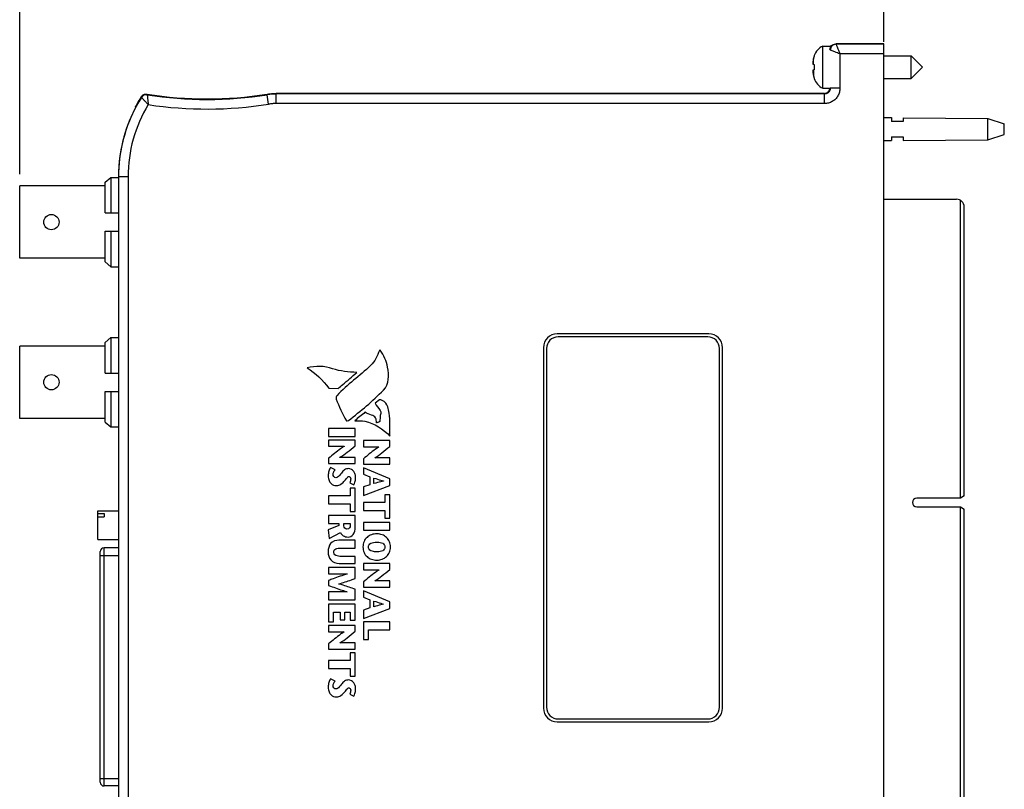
# Model space of a CAD drawing. Header units: inches. Extents: x 0 to 22, y 0 to 17.
# Tile 15 of 23: x 8.7 to 13.8, y 6.5 to 10.5. Entities that reach past the tile are written whole.
import ezdxf

# ---------------------------------------------------------------- set-up
doc = ezdxf.new("R2010")
doc.units = ezdxf.units.IN
doc.header["$LTSCALE"] = 1.21
doc.header["$MEASUREMENT"] = 0
doc.layers.get('0').update_dxf_attribs({"linetype": 'CONTINUOUS'})
doc.layers.add('DIMENSIONS', color=7, linetype='CONTINUOUS')
doc.styles.get("Standard").update_dxf_attribs({"font": 'txt', "width": 0.8})
doc.dimstyles.new('DIMSTYLE_2', dxfattribs={"dimtxt": 0.125, "dimasz": 0.18, "dimexe": 0.18, "dimexo": 0.0625, "dimgap": 0.09, "dimtad": 0, "dimtih": 1, "dimtoh": 1, "dimdec": 3, "dimzin": 4, "dimdsep": 46, "dimtxsty": 'STANDARD', "dimblk": '_FILLED', "dimblk1": '_FILLED', "dimblk2": '_FILLED', "dimcen": 0.09, "dimadec": 0, "dimazin": 0, "dimtp": 0.001, "dimtm": 0.001, "dimtfac": 1, "dimtdec": 3, "dimtofl": 0, "dimtmove": 0, "dimatfit": 3, "dimldrblk": '_FILLED', "dimfxl": 1, "dimtolj": 1, "dimtzin": 4, "dimarcsym": 0})

# ---------------------------------------------------------------- blocks, each defined once
blk = doc.blocks.new('_FILLED')
at = {"color": 0, "linetype": 'BYBLOCK'}
blk.add_solid([(0, 0), (-1, 0.174), (-1, -0.174)], dxfattribs=at)
blk = doc.blocks.new('*D11')
at = {"layer": 'DIMENSIONS', "color": 2, "linetype": 'CONTINUOUS'}
for p, q in [((8.683, 9.6861), (8.683, 11.4275)), ((13.2054, 10.3775), (13.2054, 11.4275)), ((8.683, 11.3025), (10.1271, 11.3025)), ((13.2054, 11.3025), (11.6771, 11.3025))]:
    blk.add_line(p, q, dxfattribs=at)
at = {"layer": 'DIMENSIONS', "color": 2, "linetype": 'CONTINUOUS', "xscale": 0.18, "yscale": 0.18, "zscale": 0.18, "rotation": 180}
blk.add_blockref('_FILLED', (8.683, 11.3025), dxfattribs=at)
at = {"layer": 'DIMENSIONS', "color": 2, "linetype": 'CONTINUOUS', "xscale": 0.18, "yscale": 0.18, "zscale": 0.18}
blk.add_blockref('_FILLED', (13.2054, 11.3025), dxfattribs=at)
at = {"layer": 'DIMENSIONS', "color": 2, "linetype": 'CONTINUOUS', "width": 0.8}
for s, p in [('4.522', (10.1896, 11.24)), ('[', (10.8146, 11.24)), ('114.87', (10.9146, 11.24)), (']', (11.5146, 11.24))]:
    blk.add_text(s, height=0.125, dxfattribs=at).set_placement(p)

msp = doc.modelspace()

# ---------------------------------------------------------------- linework, layer by layer
at = {"color": 7, "linetype": 'CONTINUOUS'}
for p, q in [((13.2054, 10.367), (12.953, 10.367)), ((12.955, 10.365), (12.953, 10.367)), ((13.2054, 10.365), (12.955, 10.365)), ((13.2054, 5.3021), (13.2054, 10.367)), ((12.8407, 10.3057), (12.8407, 10.3039)), ((12.8851, 10.3558), (12.9254, 10.3558)), ((12.8851, 10.1353), (12.8851, 10.3558)), ((13.2054, 10.315), (12.975, 10.315)), ((12.975, 10.315), (12.975, 10.135)), ((12.8343, 10.2609), (12.8407, 10.2601)), ((12.8372, 10.2605), (12.8372, 10.2915)), ((12.8407, 10.2601), (12.8407, 10.2311)), ((13.2054, 10.3046), (13.3486, 10.3046)), ((13.3486, 10.1865), (13.3486, 10.3046)), ((13.3486, 10.3046), (13.4077, 10.2456)), ((12.8407, 10.2311), (12.8343, 10.2303)), ((12.8372, 10.2307), (12.8372, 10.1996)), ((13.3486, 10.1865), (13.4077, 10.2456)), ((12.8407, 10.1873), (12.8407, 10.1855)), ((13.2054, 10.1865), (13.3486, 10.1865)), ((9.9775, 10.1043), (9.9778, 10.1013)), ((9.9856, 10.0519), (9.9778, 10.1013)), ((10.0247, 10.108), (10.025, 10.105)), ((12.892, 10.108), (10.0247, 10.108)), ((10.025, 10.055), (10.025, 10.105)), ((12.895, 10.105), (10.025, 10.105)), ((12.8851, 10.1353), (12.925, 10.1353)), ((12.892, 10.108), (12.8926, 10.108)), ((12.895, 10.105), (12.892, 10.108)), ((12.895, 10.055), (12.895, 10.105)), ((12.925, 10.135), (12.9247, 10.1353)), ((12.975, 10.135), (12.925, 10.135)), ((12.895, 10.055), (10.025, 10.055)), ((9.2899, 10.0351), (9.2887, 10.0388)), ((13.2054, 9.9816), (13.2454, 9.9813)), ((13.2454, 9.9813), (13.2454, 9.9616)), ((13.3054, 9.9616), (13.2454, 9.9616)), ((13.3054, 9.9809), (13.7493, 9.9776)), ((13.3054, 9.9809), (13.3054, 9.9616)), ((13.7493, 9.9776), (13.8354, 9.9496)), ((13.7493, 9.8656), (13.7493, 9.9776)), ((13.8354, 9.8936), (13.8354, 9.9496)), ((13.7493, 9.8656), (13.8354, 9.8936)), ((13.2054, 9.8616), (13.2454, 9.8619)), ((13.2454, 9.8816), (13.3054, 9.8816)), ((13.2454, 9.8816), (13.2454, 9.8619)), ((13.3054, 9.8816), (13.3054, 9.8623)), ((13.3054, 9.8623), (13.7493, 9.8656)), ((9.1304, 9.6431), (9.1604, 9.6686)), ((9.1304, 9.4826), (9.1304, 9.6431)), ((9.1604, 9.6686), (9.1604, 9.4826)), ((9.1604, 9.6686), (9.1998, 9.6686)), ((9.2, 9.6716), (9.2, 5.9976)), ((9.25, 9.6716), (9.2, 9.6716)), ((9.25, 9.6716), (9.25, 5.9976)), ((8.683, 9.2456), (8.683, 9.6236)), ((9.1304, 9.6236), (8.683, 9.6236)), ((13.2054, 9.5541), (13.5855, 9.5541)), ((13.6058, 7.9907), (13.6058, 9.5485)), ((9.1304, 9.4826), (9.1998, 9.4826)), ((13.6255, 8.0018), (13.6255, 9.5141)), ((9.1304, 9.2261), (9.1304, 9.3866)), ((9.1304, 9.3866), (9.1998, 9.3866)), ((9.1604, 9.3866), (9.1604, 9.2006)), ((9.1304, 9.2456), (8.683, 9.2456)), ((9.1304, 9.2261), (9.1604, 9.2006)), ((9.1604, 9.2006), (9.1998, 9.2006)), ((9.1304, 8.8051), (9.1604, 8.8306)), ((9.1604, 8.8306), (9.1604, 8.6446)), ((9.1604, 8.8306), (9.1998, 8.8306)), ((12.2884, 8.8496), (11.4964, 8.8496)), ((12.2834, 8.8346), (11.5014, 8.8346)), ((8.683, 8.4076), (8.683, 8.7856)), ((9.1304, 8.7856), (8.683, 8.7856)), ((9.1304, 8.6446), (9.1304, 8.8051)), ((11.4244, 8.7776), (11.4244, 6.8916)), ((11.4394, 8.7726), (11.4394, 6.8966)), ((12.3454, 6.8966), (12.3454, 8.7726)), ((12.3604, 6.8916), (12.3604, 8.7776)), ((9.1304, 8.6446), (9.1998, 8.6446)), ((10.3006, 8.5652), (10.3495, 8.5645)), ((9.1304, 8.3881), (9.1304, 8.5486)), ((9.1304, 8.5486), (9.1998, 8.5486)), ((9.1604, 8.5486), (9.1604, 8.3626)), ((10.5653, 8.5051), (10.5434, 8.4867)), ((9.1304, 8.4076), (8.683, 8.4076)), ((9.1304, 8.3881), (9.1604, 8.3626)), ((9.1604, 8.3626), (9.1998, 8.3626)), ((10.2998, 8.3541), (10.2998, 8.3122)), ((10.4387, 8.3541), (10.2998, 8.3541)), ((10.4387, 8.3122), (10.4387, 8.3541)), ((10.2998, 8.3122), (10.4387, 8.3122)), ((10.2998, 8.2943), (10.2998, 8.2614)), ((10.4387, 8.2943), (10.2998, 8.2943)), ((10.2998, 8.2614), (10.3811, 8.2614)), ((10.3811, 8.2614), (10.3811, 8.261)), ((10.4387, 8.264), (10.4387, 8.2943)), ((10.4817, 8.2916), (10.4817, 8.2586)), ((10.6206, 8.2916), (10.4817, 8.2916)), ((10.4817, 8.2586), (10.5631, 8.2586)), ((10.5631, 8.2586), (10.5631, 8.2582)), ((10.6206, 8.2612), (10.6206, 8.2916)), ((10.2998, 8.1987), (10.2998, 8.1707)), ((10.3591, 8.2036), (10.3591, 8.204)), ((10.4387, 8.2036), (10.3591, 8.2036)), ((10.4387, 8.1707), (10.4387, 8.2036)), ((10.4817, 8.1959), (10.4817, 8.1679)), ((10.541, 8.2009), (10.541, 8.2012)), ((10.6206, 8.2009), (10.541, 8.2009)), ((10.6206, 8.1679), (10.6206, 8.2009)), ((10.2998, 8.1707), (10.4387, 8.1707)), ((10.3331, 8.1385), (10.3101, 8.1512)), ((10.4817, 8.1679), (10.6206, 8.1679)), ((10.4817, 8.1487), (10.4817, 8.1159)), ((10.6206, 8.0921), (10.4817, 8.1487)), ((10.4817, 8.1159), (10.5148, 8.1026)), ((10.5148, 8.1026), (10.5148, 8.0595)), ((10.5369, 8.0663), (10.5369, 8.0955)), ((10.6206, 8.057), (10.6206, 8.0921)), ((10.4099, 8.0705), (10.4318, 8.0597)), ((10.4127, 8.0427), (10.4127, 8.0026)), ((10.4387, 8.0427), (10.4127, 8.0427)), ((10.4387, 7.9206), (10.4387, 8.0427)), ((10.5148, 8.0595), (10.4817, 8.0486)), ((10.4817, 8.0042), (10.6206, 8.057)), ((10.4817, 8.0486), (10.4817, 8.0042)), ((10.5865, 8.0802), (10.5865, 8.0798)), ((10.2998, 8.0026), (10.2998, 7.9607)), ((10.4127, 8.0026), (10.2998, 8.0026)), ((10.6206, 8.0071), (10.5946, 8.0071)), ((10.5946, 8.0071), (10.5946, 7.9671)), ((10.6206, 7.8851), (10.6206, 8.0071)), ((13.6058, 7.9907), (13.3775, 7.9907)), ((13.6255, 8.0018), (13.6062, 7.9907)), ((10.2998, 7.9607), (10.4127, 7.9607)), ((10.4127, 7.9607), (10.4127, 7.9206)), ((10.4817, 7.9671), (10.4817, 7.9252)), ((10.5946, 7.9671), (10.4817, 7.9671)), ((13.3775, 7.9442), (13.6058, 7.9442)), ((13.6058, 6.1206), (13.6058, 7.9442)), ((13.6062, 7.9442), (13.6255, 7.9331)), ((9.0912, 7.7743), (9.0912, 7.9239)), ((9.0912, 7.9239), (9.1998, 7.9239)), ((9.0912, 7.9103), (9.1246, 7.9103)), ((9.0912, 7.8922), (9.1246, 7.8922)), ((9.1246, 7.9103), (9.1246, 7.8922)), ((10.2998, 7.8992), (10.2998, 7.8573)), ((10.4387, 7.8992), (10.2998, 7.8992)), ((10.4127, 7.9206), (10.4387, 7.9206)), ((10.4387, 7.8372), (10.4387, 7.8992)), ((10.4817, 7.9252), (10.5946, 7.9252)), ((10.5946, 7.9252), (10.5946, 7.8851)), ((10.5946, 7.8851), (10.6206, 7.8851)), ((13.6255, 6.1551), (13.6255, 7.9331)), ((10.3524, 7.8464), (10.2974, 7.8243)), ((10.2998, 7.8573), (10.3524, 7.8573)), ((10.3524, 7.8573), (10.3524, 7.8464)), ((10.3786, 7.8454), (10.3786, 7.8573)), ((10.3786, 7.8573), (10.4127, 7.8573)), ((10.4127, 7.8573), (10.4127, 7.8462)), ((10.4817, 7.8636), (10.4817, 7.8218)), ((10.6206, 7.8636), (10.4817, 7.8636)), ((10.6206, 7.8218), (10.6206, 7.8636)), ((10.2974, 7.8243), (10.302, 7.7795)), ((10.302, 7.7795), (10.3615, 7.8103)), ((10.4817, 7.8218), (10.6206, 7.8218)), ((9.0912, 7.7743), (9.1998, 7.7743)), ((9.1243, 6.484), (9.1243, 7.73)), ((9.1998, 7.73), (9.1243, 7.73)), ((10.4387, 7.7704), (10.3538, 7.7704)), ((10.4387, 7.7285), (10.4387, 7.7704)), ((9.1046, 6.5037), (9.1046, 7.7104)), ((9.1046, 7.6907), (9.1998, 7.6907)), ((10.3661, 7.7285), (10.4387, 7.7285)), ((10.4387, 7.6852), (10.3667, 7.6852)), ((10.4387, 7.6491), (10.4387, 7.6852)), ((10.4387, 7.6265), (10.2998, 7.6265)), ((10.2998, 7.6265), (10.2998, 7.5935)), ((10.3547, 7.6491), (10.4387, 7.6491)), ((10.4387, 7.5697), (10.4387, 7.6265)), ((10.6206, 7.6475), (10.4817, 7.6475)), ((10.4817, 7.6475), (10.4817, 7.6146)), ((10.6206, 7.6171), (10.6206, 7.6475)), ((10.2998, 7.5935), (10.397, 7.5935)), ((10.397, 7.5935), (10.397, 7.5931)), ((10.4817, 7.6146), (10.5631, 7.6146)), ((10.5631, 7.6146), (10.5631, 7.6142)), ((10.2998, 7.5596), (10.2998, 7.5332)), ((10.3532, 7.5409), (10.3532, 7.5413)), ((10.4817, 7.5518), (10.4817, 7.5239)), ((10.4817, 7.5239), (10.6206, 7.5239)), ((10.541, 7.5568), (10.541, 7.5572)), ((10.6206, 7.5568), (10.541, 7.5568)), ((10.6206, 7.5239), (10.6206, 7.5568)), ((10.397, 7.4998), (10.2998, 7.4998)), ((10.2998, 7.4998), (10.2998, 7.458)), ((10.397, 7.5003), (10.397, 7.4998)), ((10.4387, 7.458), (10.4387, 7.5135)), ((10.6206, 7.448), (10.4817, 7.5046)), ((10.4817, 7.5046), (10.4817, 7.4719)), ((10.4817, 7.4719), (10.5148, 7.4586)), ((10.2998, 7.458), (10.4387, 7.458)), ((10.4387, 7.4361), (10.2998, 7.4361)), ((10.2998, 7.4361), (10.2998, 7.3432)), ((10.4387, 7.3518), (10.4387, 7.4361)), ((10.5148, 7.4586), (10.5148, 7.4155)), ((10.5369, 7.4222), (10.5369, 7.4514)), ((10.5865, 7.4361), (10.5865, 7.4357)), ((10.6206, 7.4129), (10.6206, 7.448)), ((10.3258, 7.3943), (10.3593, 7.3943)), ((10.3258, 7.3432), (10.3258, 7.3943)), ((10.3593, 7.3943), (10.3593, 7.3528)), ((10.3853, 7.3943), (10.4127, 7.3943)), ((10.3853, 7.3528), (10.3853, 7.3943)), ((10.4127, 7.3943), (10.4127, 7.3518)), ((10.5148, 7.4155), (10.4817, 7.4046)), ((10.4817, 7.3601), (10.6206, 7.4129)), ((10.4817, 7.4046), (10.4817, 7.3601)), ((10.2998, 7.3432), (10.3258, 7.3432)), ((10.4387, 7.3238), (10.2998, 7.3238)), ((10.2998, 7.3238), (10.2998, 7.2909)), ((10.3593, 7.3528), (10.3853, 7.3528)), ((10.4127, 7.3518), (10.4387, 7.3518)), ((10.4387, 7.2934), (10.4387, 7.3238)), ((10.6206, 7.3429), (10.4817, 7.3429)), ((10.4817, 7.3429), (10.4817, 7.2502)), ((10.6206, 7.301), (10.6206, 7.3429)), ((10.2998, 7.2909), (10.3811, 7.2909)), ((10.3811, 7.2909), (10.3811, 7.2905)), ((10.5077, 7.301), (10.6206, 7.301)), ((10.5077, 7.2502), (10.5077, 7.301)), ((10.2998, 7.2281), (10.2998, 7.2001)), ((10.3591, 7.2331), (10.3591, 7.2335)), ((10.4387, 7.2331), (10.3591, 7.2331)), ((10.4387, 7.2001), (10.4387, 7.2331)), ((10.4817, 7.2502), (10.5077, 7.2502)), ((10.2998, 7.2001), (10.4387, 7.2001)), ((10.4387, 7.1807), (10.4127, 7.1807)), ((10.4127, 7.1807), (10.4127, 7.1406)), ((10.4387, 7.0586), (10.4387, 7.1807)), ((10.4127, 7.1406), (10.2998, 7.1406)), ((10.2998, 7.1406), (10.2998, 7.0987)), ((10.2998, 7.0987), (10.4127, 7.0987)), ((10.4127, 7.0987), (10.4127, 7.0586)), ((10.3331, 7.0328), (10.3101, 7.0455)), ((10.4127, 7.0586), (10.4387, 7.0586)), ((10.4099, 6.9648), (10.4318, 6.954)), ((11.4964, 6.8196), (12.2884, 6.8196)), ((11.5014, 6.8346), (12.2834, 6.8346)), ((9.1046, 6.5233), (9.1998, 6.5233)), ((9.1998, 6.484), (9.1243, 6.484))]:
    msp.add_line(p, q, dxfattribs=at)
for centre in [(8.8489, 9.4346), (8.8489, 8.5966)]:
    msp.add_circle(centre, 0.04, dxfattribs=at)
for centre, radius, start, end in [((12.9282, 10.2731), 0.0933, 117.5225, 159.5639), ((12.9282, 10.2181), 0.0933, 200.4361, 242.4775), ((9.663, 12.0759), 1.9966, 260.9509, 279.0633), ((9.663, 12.0759), 1.9996, 261.0063, 279.0575), ((9.9782, 9.6716), 0.7782, 147.71, 180), ((9.9782, 9.6716), 0.7282, 148.7401, 180), ((9.9782, 9.6716), 0.7812, 147.5602, 151.9592), ((9.663, 12.0759), 2.0496, 261.3781, 279.0575), ((9.9782, 9.6716), 0.7784, 152.1646, 180), ((13.5855, 9.5141), 0.04, 0, 90), ((11.4964, 8.7776), 0.072, 90, 180), ((11.5014, 8.7726), 0.062, 90, 180), ((12.2834, 8.7726), 0.062, 0, 90), ((12.2884, 8.7776), 0.072, 0, 90), ((13.3775, 7.9675), 0.0232, 90, 270), ((9.1243, 7.7104), 0.0197, 90, 180), ((11.4964, 6.8916), 0.072, 180, 270), ((11.5014, 6.8966), 0.062, 180, 270), ((12.2834, 6.8966), 0.062, 270, 360), ((12.2884, 6.8916), 0.072, 270, 360), ((9.1243, 6.5037), 0.0197, 180, 270)]:
    msp.add_arc(centre, radius, start, end, dxfattribs=at)
for points, knots in [([(12.923, 10.337), (12.923, 10.3409), (12.9245, 10.3488), (12.9312, 10.3588), (12.9412, 10.3655), (12.9491, 10.367), (12.953, 10.367)], [0, 0, 0, 0, 0.250005, 0.5, 0.749995, 1, 1, 1, 1]), ([(12.955, 10.365), (12.9511, 10.365), (12.9432, 10.3635), (12.9332, 10.3568), (12.9265, 10.3468), (12.925, 10.3389), (12.925, 10.335)], [0, 0, 0, 0, 0.249942, 0.49994, 0.749972, 1, 1, 1, 1]), ([(12.955, 10.365), (12.9552, 10.3645), (12.9561, 10.3623), (12.9579, 10.3576), (12.961, 10.3501), (12.965, 10.34), (12.9698, 10.328), (12.9732, 10.3194), (12.975, 10.315)], [0, 0, 0, 0, 0.033189, 0.127656, 0.280924, 0.486804, 0.733352, 1, 1, 1, 1]), ([(12.975, 10.315), (12.9706, 10.3168), (12.962, 10.3202), (12.95, 10.325), (12.9399, 10.3291), (12.9323, 10.332), (12.9277, 10.334), (12.9255, 10.3347), (12.925, 10.335)], [0, 0, 0, 0, 0.266728, 0.513332, 0.719216, 0.8725, 0.966911, 1, 1, 1, 1]), ([(12.8372, 10.2915), (12.8369, 10.2902), (12.8364, 10.2874), (12.8356, 10.2832), (12.8349, 10.2789), (12.8345, 10.276), (12.8343, 10.2746)], [0, 0, 0, 0, 0.242501, 0.490254, 0.742937, 1, 1, 1, 1]), ([(12.8343, 10.2166), (12.8345, 10.2151), (12.8349, 10.2122), (12.8356, 10.2079), (12.8364, 10.2038), (12.8369, 10.201), (12.8372, 10.1996)], [0, 0, 0, 0, 0.257063, 0.509746, 0.757499, 1, 1, 1, 1]), ([(9.3504, 10.1009), (9.3466, 10.1015), (9.3386, 10.1012), (9.3279, 10.0964), (9.3224, 10.0906), (9.3203, 10.0873)], [0, 0, 0, 0, 0.333332, 0.666668, 1, 1, 1, 1]), ([(9.3504, 10.1009), (9.3502, 10.1013), (9.3499, 10.102), (9.3494, 10.1031), (9.3491, 10.1038), (9.3489, 10.1042)], [0, 0, 0, 0, 0.333599, 0.666935, 1, 1, 1, 1]), ([(9.3504, 10.1009), (9.3504, 10.1008), (9.3504, 10.1006), (9.3505, 10.0999), (9.3506, 10.0988), (9.3508, 10.0971), (9.351, 10.0947), (9.3513, 10.0916), (9.3517, 10.0874), (9.3522, 10.0823), (9.3529, 10.0759), (9.3537, 10.0683), (9.3547, 10.0593), (9.3553, 10.0529), (9.3557, 10.0495)], [0, 0, 0, 0, 0.004594, 0.016906, 0.038037, 0.070026, 0.115209, 0.175989, 0.254961, 0.354722, 0.477535, 0.625381, 0.799444, 1, 1, 1, 1]), ([(9.9775, 10.1043), (9.9827, 10.1051), (9.9932, 10.1065), (10.0089, 10.1077), (10.0195, 10.108), (10.0247, 10.108)], [0, 0, 0, 0, 0.333138, 0.666855, 1, 1, 1, 1]), ([(10.025, 10.105), (10.0171, 10.105), (10.0013, 10.1044), (9.9856, 10.1025), (9.9778, 10.1013)], [0, 0, 0, 0, 0.500084, 1, 1, 1, 1]), ([(12.8945, 10.1081), (12.897, 10.1082), (12.9027, 10.1093), (12.9106, 10.1133), (12.9173, 10.1198), (12.9213, 10.1275), (12.9224, 10.133), (12.9226, 10.1354)], [0, 0, 0, 0, 0.17816, 0.399194, 0.61267, 0.827148, 1, 1, 1, 1]), ([(12.925, 10.135), (12.925, 10.1324), (12.9243, 10.1271), (12.9213, 10.1198), (12.9164, 10.1136), (12.9102, 10.1087), (12.9028, 10.1057), (12.8976, 10.105), (12.895, 10.105)], [0, 0, 0, 0, 0.16708, 0.333667, 0.50016, 0.666637, 0.833152, 1, 1, 1, 1]), ([(12.975, 10.135), (12.975, 10.128), (12.9731, 10.114), (12.965, 10.0945), (12.9522, 10.0778), (12.9354, 10.0649), (12.9159, 10.0569), (12.902, 10.055), (12.895, 10.055)], [0, 0, 0, 0, 0.167028, 0.333872, 0.500422, 0.666814, 0.833164, 1, 1, 1, 1]), ([(9.3203, 10.0873), (9.3202, 10.0877), (9.3199, 10.0884), (9.3194, 10.0895), (9.3191, 10.0903), (9.3189, 10.0906)], [0, 0, 0, 0, 0.333614, 0.666947, 1, 1, 1, 1]), ([(9.3558, 10.0495), (9.3534, 10.052), (9.3489, 10.0566), (9.3427, 10.0632), (9.3374, 10.0688), (9.3331, 10.0735), (9.3295, 10.0773), (9.3267, 10.0804), (9.3246, 10.0827), (9.3229, 10.0845), (9.3218, 10.0857), (9.321, 10.0866), (9.3206, 10.087), (9.3204, 10.0873), (9.3203, 10.0873)], [0, 0, 0, 0, 0.200264, 0.374195, 0.522014, 0.644866, 0.744697, 0.823751, 0.884608, 0.929857, 0.961897, 0.983064, 0.995397, 1, 1, 1, 1]), ([(10.025, 10.055), (10.0184, 10.055), (10.0052, 10.0545), (9.9921, 10.0529), (9.9856, 10.0519)], [0, 0, 0, 0, 0.50006, 1, 1, 1, 1]), ([(10.3495, 8.5645), (10.3576, 8.571), (10.3905, 8.5984), (10.4224, 8.6268), (10.4468, 8.6479)], [0, 0, 0, 0, 0.243769, 1, 1, 1, 1]), ([(10.609, 8.4675), (10.605, 8.4817), (10.59, 8.4996), (10.5704, 8.5048), (10.5653, 8.5051)], [0, 0, 0, 0, 0.743448, 1, 1, 1, 1]), ([(10.6204, 8.3139), (10.6201, 8.3545), (10.6236, 8.4066), (10.612, 8.457), (10.609, 8.4675)], [0, 0, 0, 0, 0.788706, 1, 1, 1, 1]), ([(10.5496, 8.3853), (10.5498, 8.3937), (10.5488, 8.4119), (10.5327, 8.4225), (10.5246, 8.4246)], [0, 0, 0, 0, 0.499454, 1, 1, 1, 1]), ([(10.5725, 8.434), (10.5711, 8.4303), (10.5675, 8.4163), (10.5696, 8.4016), (10.5669, 8.3916)], [0, 0, 0, 0, 0.278024, 1, 1, 1, 1]), ([(10.4376, 8.3942), (10.4546, 8.3964), (10.5237, 8.3931), (10.5863, 8.3519), (10.6204, 8.3139)], [0, 0, 0, 0, 0.250545, 1, 1, 1, 1]), ([(10.5669, 8.3916), (10.566, 8.3882), (10.5584, 8.3859), (10.5541, 8.3854), (10.5495, 8.3845), (10.5496, 8.3853)], [0, 0, 0, 0, 0.567709, 0.868128, 1, 1, 1, 1]), ([(10.3811, 8.261), (10.3746, 8.2572), (10.3463, 8.2379), (10.3203, 8.2157), (10.2998, 8.1987)], [0, 0, 0, 0, 0.220318, 1, 1, 1, 1]), ([(10.3591, 8.204), (10.3726, 8.2111), (10.399, 8.2319), (10.4248, 8.2526), (10.4387, 8.264)], [0, 0, 0, 0, 0.459848, 1, 1, 1, 1]), ([(10.5631, 8.2582), (10.5566, 8.2544), (10.5283, 8.2351), (10.5022, 8.2129), (10.4817, 8.1959)], [0, 0, 0, 0, 0.220333, 1, 1, 1, 1]), ([(10.541, 8.2012), (10.5546, 8.2084), (10.5809, 8.2291), (10.6067, 8.2499), (10.6206, 8.2612)], [0, 0, 0, 0, 0.459828, 1, 1, 1, 1]), ([(10.3101, 8.1512), (10.3055, 8.1455), (10.3007, 8.1348), (10.2979, 8.1196), (10.2971, 8.1069), (10.2981, 8.0941), (10.3023, 8.0793), (10.3135, 8.0628), (10.3292, 8.0558), (10.3383, 8.0558)], [0, 0, 0, 0, 0.18627, 0.286073, 0.388265, 0.508158, 0.608965, 0.772156, 1, 1, 1, 1]), ([(10.4038, 8.1447), (10.3967, 8.1447), (10.3812, 8.14), (10.3719, 8.1277), (10.3667, 8.1217)], [0, 0, 0, 0, 0.468307, 1, 1, 1, 1]), ([(10.4318, 8.0597), (10.4343, 8.0638), (10.4375, 8.0718), (10.4404, 8.0841), (10.4416, 8.0982), (10.4393, 8.1144), (10.4302, 8.135), (10.414, 8.1447), (10.4038, 8.1447)], [0, 0, 0, 0, 0.138867, 0.242455, 0.361946, 0.542109, 0.707107, 1, 1, 1, 1]), ([(10.3379, 8.0973), (10.3337, 8.0973), (10.3252, 8.1019), (10.3214, 8.1195), (10.3279, 8.1317), (10.3331, 8.1385)], [0, 0, 0, 0, 0.246407, 0.489938, 1, 1, 1, 1]), ([(10.3667, 8.1217), (10.36, 8.114), (10.3534, 8.1018), (10.3406, 8.0973), (10.3379, 8.0973)], [0, 0, 0, 0, 0.788529, 1, 1, 1, 1]), ([(10.38, 8.078), (10.3852, 8.0837), (10.3919, 8.0925), (10.404, 8.1055), (10.4142, 8.1001), (10.4151, 8.0941), (10.4151, 8.0909)], [0, 0, 0, 0, 0.436533, 0.695139, 0.820112, 1, 1, 1, 1]), ([(10.5369, 8.0955), (10.5488, 8.0917), (10.5652, 8.0862), (10.5819, 8.0814), (10.5865, 8.0802)], [0, 0, 0, 0, 0.723512, 1, 1, 1, 1]), ([(10.3383, 8.0558), (10.3451, 8.0558), (10.3617, 8.0592), (10.3736, 8.0712), (10.38, 8.078)], [0, 0, 0, 0, 0.422384, 1, 1, 1, 1]), ([(10.5865, 8.0798), (10.5819, 8.0786), (10.5653, 8.0744), (10.5488, 8.0696), (10.5369, 8.0663)], [0, 0, 0, 0, 0.277334, 1, 1, 1, 1]), ([(10.3956, 7.8287), (10.3916, 7.8287), (10.3826, 7.8318), (10.3786, 7.8408), (10.3786, 7.8454)], [0, 0, 0, 0, 0.468192, 1, 1, 1, 1]), ([(10.4127, 7.8462), (10.4127, 7.842), (10.4111, 7.8318), (10.4005, 7.8287), (10.3956, 7.8287)], [0, 0, 0, 0, 0.460551, 1, 1, 1, 1]), ([(10.4016, 7.7868), (10.4116, 7.7868), (10.4359, 7.7986), (10.4387, 7.8243), (10.4387, 7.8372)], [0, 0, 0, 0, 0.436444, 1, 1, 1, 1]), ([(10.3615, 7.8103), (10.3647, 7.8037), (10.3758, 7.7905), (10.3927, 7.7868), (10.4016, 7.7868)], [0, 0, 0, 0, 0.453019, 1, 1, 1, 1]), ([(10.5528, 7.8037), (10.5424, 7.8037), (10.5228, 7.8004), (10.4992, 7.7865), (10.486, 7.7682), (10.4803, 7.7502), (10.4788, 7.7346), (10.4803, 7.7191), (10.486, 7.7011), (10.4992, 7.6828), (10.5228, 7.6689), (10.5424, 7.6656), (10.5528, 7.6656)], [0, 0, 0, 0, 0.125002, 0.250004, 0.375006, 0.437507, 0.500008, 0.562507, 0.625006, 0.750004, 0.875002, 1, 1, 1, 1]), ([(10.5528, 7.6656), (10.5625, 7.6656), (10.581, 7.6692), (10.6037, 7.6839), (10.6165, 7.7024), (10.622, 7.72), (10.6235, 7.7346), (10.622, 7.7493), (10.6165, 7.7669), (10.6037, 7.7854), (10.581, 7.8001), (10.5625, 7.8037), (10.5528, 7.8037)], [0, 0, 0, 0, 0.124998, 0.249996, 0.374993, 0.437492, 0.499991, 0.562492, 0.624993, 0.749996, 0.874998, 1, 1, 1, 1]), ([(10.3538, 7.7704), (10.3381, 7.7704), (10.3029, 7.7594), (10.2974, 7.7243), (10.2974, 7.709)], [0, 0, 0, 0, 0.506926, 1, 1, 1, 1]), ([(10.5528, 7.7092), (10.5462, 7.7092), (10.5341, 7.7101), (10.5199, 7.7144), (10.5121, 7.7209), (10.5089, 7.728), (10.508, 7.7346), (10.5089, 7.7413), (10.5121, 7.7484), (10.5199, 7.7549), (10.5341, 7.7592), (10.5462, 7.76), (10.5528, 7.76)], [0, 0, 0, 0, 0.124995, 0.249991, 0.374986, 0.437484, 0.499981, 0.562484, 0.624986, 0.749991, 0.874995, 1, 1, 1, 1]), ([(10.5528, 7.76), (10.5589, 7.76), (10.5702, 7.7591), (10.5834, 7.7546), (10.5905, 7.748), (10.5935, 7.7411), (10.5943, 7.7346), (10.5935, 7.7282), (10.5905, 7.7213), (10.5834, 7.7147), (10.5702, 7.7102), (10.5589, 7.7092), (10.5528, 7.7092)], [0, 0, 0, 0, 0.125005, 0.25001, 0.375015, 0.437517, 0.500019, 0.562517, 0.625015, 0.75001, 0.875005, 1, 1, 1, 1]), ([(10.2974, 7.709), (10.2974, 7.6944), (10.3047, 7.6606), (10.3388, 7.6491), (10.3547, 7.6491)], [0, 0, 0, 0, 0.478746, 1, 1, 1, 1]), ([(10.3264, 7.7071), (10.3264, 7.7108), (10.3277, 7.7183), (10.3374, 7.7257), (10.3506, 7.7282), (10.3605, 7.7285), (10.3661, 7.7285)], [0, 0, 0, 0, 0.218394, 0.417897, 0.670746, 1, 1, 1, 1]), ([(10.3667, 7.6852), (10.3565, 7.6852), (10.3386, 7.6849), (10.3264, 7.7007), (10.3264, 7.7071)], [0, 0, 0, 0, 0.615432, 1, 1, 1, 1]), ([(10.397, 7.5931), (10.372, 7.5856), (10.3395, 7.5744), (10.3074, 7.5624), (10.2998, 7.5596)], [0, 0, 0, 0, 0.762645, 1, 1, 1, 1]), ([(10.5631, 7.6142), (10.5566, 7.6104), (10.5283, 7.5911), (10.5022, 7.5688), (10.4817, 7.5518)], [0, 0, 0, 0, 0.220329, 1, 1, 1, 1]), ([(10.541, 7.5572), (10.5546, 7.5643), (10.5809, 7.585), (10.6067, 7.6058), (10.6206, 7.6171)], [0, 0, 0, 0, 0.459793, 1, 1, 1, 1]), ([(10.2998, 7.5332), (10.3233, 7.5246), (10.3555, 7.5129), (10.3882, 7.5028), (10.397, 7.5003)], [0, 0, 0, 0, 0.732507, 1, 1, 1, 1]), ([(10.3532, 7.5413), (10.3752, 7.5477), (10.4038, 7.5572), (10.432, 7.5673), (10.4387, 7.5697)], [0, 0, 0, 0, 0.764278, 1, 1, 1, 1]), ([(10.4387, 7.5135), (10.418, 7.5206), (10.3897, 7.5305), (10.361, 7.5388), (10.3532, 7.5409)], [0, 0, 0, 0, 0.729291, 1, 1, 1, 1]), ([(10.5369, 7.4514), (10.5488, 7.4477), (10.5652, 7.4421), (10.5819, 7.4374), (10.5865, 7.4361)], [0, 0, 0, 0, 0.723497, 1, 1, 1, 1]), ([(10.5865, 7.4357), (10.5819, 7.4346), (10.5653, 7.4303), (10.5488, 7.4255), (10.5369, 7.4222)], [0, 0, 0, 0, 0.27733, 1, 1, 1, 1]), ([(10.3811, 7.2905), (10.3746, 7.2867), (10.3463, 7.2674), (10.3203, 7.2451), (10.2998, 7.2281)], [0, 0, 0, 0, 0.22033, 1, 1, 1, 1]), ([(10.3591, 7.2335), (10.3726, 7.2406), (10.399, 7.2613), (10.4248, 7.2821), (10.4387, 7.2934)], [0, 0, 0, 0, 0.459853, 1, 1, 1, 1]), ([(10.3101, 7.0455), (10.3055, 7.0398), (10.3007, 7.0291), (10.2979, 7.0139), (10.2971, 7.0012), (10.2981, 6.9884), (10.3023, 6.9736), (10.3135, 6.9571), (10.3292, 6.9501), (10.3383, 6.9501)], [0, 0, 0, 0, 0.186265, 0.286049, 0.388255, 0.508143, 0.608951, 0.772152, 1, 1, 1, 1]), ([(10.3379, 6.9916), (10.3337, 6.9916), (10.3252, 6.9962), (10.3214, 7.0138), (10.3279, 7.026), (10.3331, 7.0328)], [0, 0, 0, 0, 0.246403, 0.489851, 1, 1, 1, 1]), ([(10.3667, 7.016), (10.36, 7.0083), (10.3534, 6.9961), (10.3406, 6.9916), (10.3379, 6.9916)], [0, 0, 0, 0, 0.788529, 1, 1, 1, 1]), ([(10.4038, 7.039), (10.3967, 7.039), (10.3812, 7.0343), (10.3719, 7.022), (10.3667, 7.016)], [0, 0, 0, 0, 0.46831, 1, 1, 1, 1]), ([(10.4318, 6.954), (10.4343, 6.9581), (10.4375, 6.9661), (10.4404, 6.9784), (10.4416, 6.9925), (10.4393, 7.0088), (10.4302, 7.0293), (10.414, 7.039), (10.4038, 7.039)], [0, 0, 0, 0, 0.13885, 0.242451, 0.36195, 0.542093, 0.707094, 1, 1, 1, 1]), ([(10.3383, 6.9501), (10.3451, 6.9501), (10.3617, 6.9535), (10.3736, 6.9655), (10.38, 6.9723)], [0, 0, 0, 0, 0.422379, 1, 1, 1, 1]), ([(10.38, 6.9723), (10.3852, 6.978), (10.3919, 6.9868), (10.404, 6.9999), (10.4142, 6.9944), (10.4151, 6.9884), (10.4151, 6.9852)], [0, 0, 0, 0, 0.436503, 0.695106, 0.820098, 1, 1, 1, 1])]:
    msp.add_open_spline(points, degree=3, knots=knots, dxfattribs=at)
for points in [[(12.8338, 10.2681), (12.8337, 10.2674), (12.8337, 10.2666), (12.8337, 10.2659)], [(12.8337, 10.2659), (12.8337, 10.2655), (12.8337, 10.2651), (12.8338, 10.2647)], [(12.8339, 10.2702), (12.8339, 10.2698), (12.8339, 10.2694), (12.8338, 10.269)], [(12.8338, 10.269), (12.8338, 10.2687), (12.8338, 10.2684), (12.8338, 10.2681)], [(12.8338, 10.2647), (12.8338, 10.2645), (12.8338, 10.2643), (12.8338, 10.2641)], [(12.8338, 10.2641), (12.8339, 10.2639), (12.8339, 10.2637), (12.8339, 10.2634)], [(12.834, 10.2715), (12.834, 10.271), (12.8339, 10.2706), (12.8339, 10.2702)], [(12.8339, 10.2634), (12.8339, 10.2632), (12.834, 10.2629), (12.834, 10.2627)], [(12.8341, 10.2724), (12.834, 10.2721), (12.834, 10.2718), (12.834, 10.2715)], [(12.834, 10.2627), (12.834, 10.2625), (12.834, 10.2623), (12.8341, 10.2621)], [(12.8343, 10.2746), (12.8342, 10.2739), (12.8341, 10.2731), (12.8341, 10.2724)], [(12.8341, 10.2621), (12.8341, 10.2617), (12.8342, 10.2613), (12.8343, 10.2609)], [(12.8381, 10.2954), (12.8378, 10.2941), (12.8375, 10.2928), (12.8372, 10.2915)], [(12.8393, 10.2995), (12.8389, 10.2981), (12.8385, 10.2968), (12.8381, 10.2954)], [(12.8407, 10.3039), (12.8402, 10.3024), (12.8398, 10.301), (12.8393, 10.2995)], [(12.8338, 10.2265), (12.8337, 10.2261), (12.8337, 10.2257), (12.8337, 10.2252)], [(12.8337, 10.2252), (12.8337, 10.2245), (12.8337, 10.2238), (12.8338, 10.2231)], [(12.8339, 10.2278), (12.8339, 10.2275), (12.8339, 10.2273), (12.8338, 10.227)], [(12.8338, 10.227), (12.8338, 10.2268), (12.8338, 10.2267), (12.8338, 10.2265)], [(12.8338, 10.2231), (12.8338, 10.2228), (12.8338, 10.2225), (12.8338, 10.2222)], [(12.8338, 10.2222), (12.8339, 10.2218), (12.8339, 10.2214), (12.8339, 10.2209)], [(12.834, 10.2285), (12.834, 10.2282), (12.8339, 10.228), (12.8339, 10.2278)], [(12.8339, 10.2209), (12.8339, 10.2205), (12.834, 10.2201), (12.834, 10.2197)], [(12.8341, 10.229), (12.834, 10.2288), (12.834, 10.2287), (12.834, 10.2285)], [(12.834, 10.2197), (12.834, 10.2194), (12.834, 10.2191), (12.8341, 10.2188)], [(12.8343, 10.2303), (12.8342, 10.2299), (12.8341, 10.2295), (12.8341, 10.229)], [(12.8341, 10.2188), (12.8341, 10.218), (12.8342, 10.2173), (12.8343, 10.2166)], [(12.8372, 10.1996), (12.8375, 10.1984), (12.8378, 10.1971), (12.8381, 10.1958)], [(12.8381, 10.1958), (12.8385, 10.1944), (12.8389, 10.193), (12.8393, 10.1916)], [(12.8393, 10.1916), (12.8398, 10.1902), (12.8402, 10.1887), (12.8407, 10.1873)], [(9.3246, 10.0973), (9.3253, 10.0979), (9.3261, 10.0984), (9.3268, 10.099)], [(9.3268, 10.099), (9.3284, 10.1001), (9.3301, 10.1011), (9.3319, 10.1019)], [(9.3319, 10.1019), (9.3335, 10.1026), (9.3351, 10.1032), (9.3367, 10.1036)], [(9.3367, 10.1036), (9.3379, 10.1039), (9.3391, 10.1041), (9.3403, 10.1043)], [(9.3403, 10.1043), (9.3431, 10.1047), (9.3461, 10.1046), (9.3489, 10.1042)], [(12.8926, 10.108), (12.8932, 10.108), (12.8938, 10.108), (12.8945, 10.1081)], [(9.3189, 10.0906), (9.3205, 10.0931), (9.3224, 10.0953), (9.3246, 10.0973)], [(10.5652, 8.7628), (10.556, 8.7332), (10.5405, 8.7067), (10.5188, 8.6847)], [(10.5698, 8.7643), (10.569, 8.7656), (10.5659, 8.7652), (10.5652, 8.7628)], [(10.6085, 8.6752), (10.6024, 8.7087), (10.5891, 8.7361), (10.5698, 8.7643)], [(10.3207, 8.6677), (10.2786, 8.6828), (10.2302, 8.6822), (10.1867, 8.672)], [(10.1867, 8.672), (10.2313, 8.6452), (10.2704, 8.6076), (10.3006, 8.5652)], [(10.4468, 8.6479), (10.4043, 8.6499), (10.3608, 8.6534), (10.3207, 8.6677)], [(10.5188, 8.6847), (10.4624, 8.6276), (10.3977, 8.5867), (10.3435, 8.5272)], [(10.5864, 8.5557), (10.6168, 8.5873), (10.6163, 8.633), (10.6085, 8.6752)], [(10.4033, 8.3957), (10.4689, 8.4479), (10.5291, 8.4961), (10.5864, 8.5557)], [(10.3435, 8.5272), (10.34, 8.5233), (10.3372, 8.5153), (10.3395, 8.509)], [(10.3395, 8.509), (10.3541, 8.4694), (10.3715, 8.4327), (10.3926, 8.3956)], [(10.5434, 8.4867), (10.5479, 8.4722), (10.5627, 8.4631), (10.5695, 8.4496)], [(10.4898, 8.4395), (10.4729, 8.4239), (10.4522, 8.412), (10.4376, 8.3942)], [(10.5246, 8.4246), (10.5124, 8.4278), (10.501, 8.4338), (10.4898, 8.4395)], [(10.5695, 8.4496), (10.572, 8.4449), (10.5745, 8.439), (10.5725, 8.434)], [(10.3926, 8.3956), (10.3937, 8.3938), (10.4007, 8.3936), (10.4033, 8.3957)], [(10.4151, 8.0909), (10.4151, 8.0839), (10.4136, 8.0765), (10.4099, 8.0705)], [(10.4151, 6.9852), (10.4151, 6.9782), (10.4136, 6.9708), (10.4099, 6.9648)]]:
    msp.add_open_spline(points, degree=3, dxfattribs=at)

# ---------------------------------------------------------------- dimensions: what is measured, and where the dimension line sits
at = {"layer": 'DIMENSIONS', "color": 2, "linetype": 'CONTINUOUS'}
dim = msp.add_linear_dim(base=(8.683, 11.3025), p1=(13.2054, 10.3775), p2=(8.683, 9.6861), angle=180, dimstyle='DIMSTYLE_2', dxfattribs=at)
dim.commit()
dim.dimension.update_dxf_attribs({"geometry": '*D11', "text_midpoint": (10.9021, 11.3025), "dimtype": 160})

doc.saveas('drawing.dxf')
